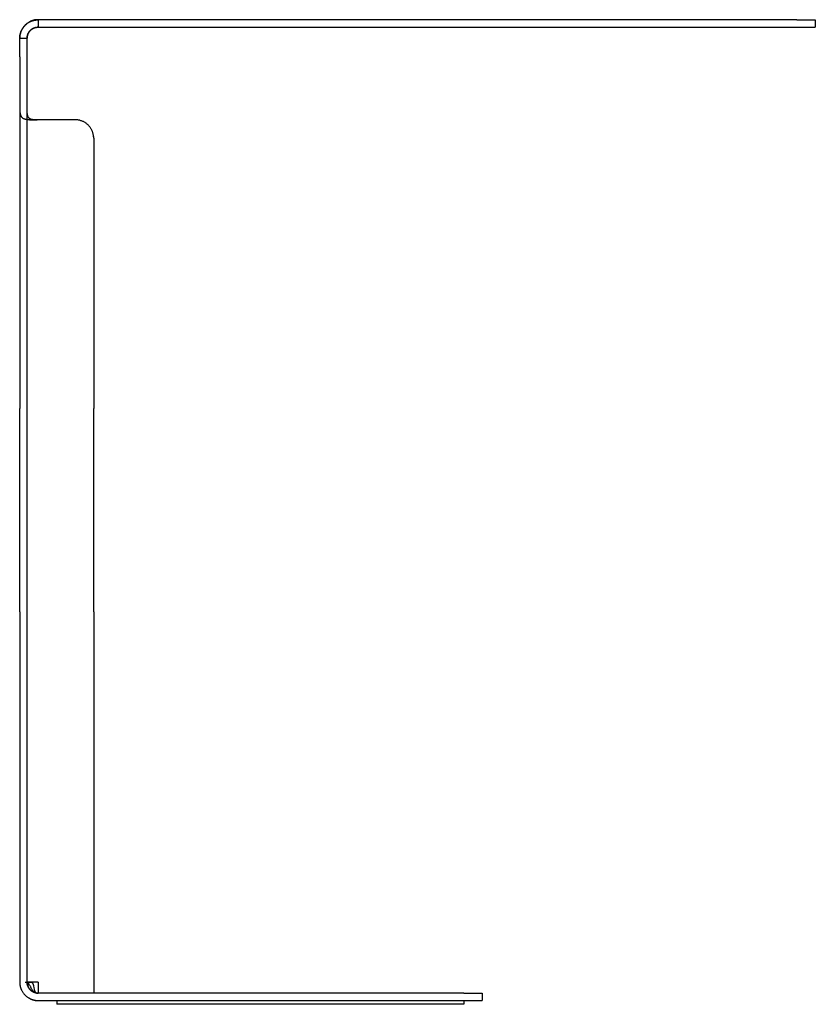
# Model space of a CAD drawing. Header units: millimetres. Extents: x 5000 to 6132, y 0 to 1128.
# Tile 3 of 3: x 5702 to 6132, y 596 to 1128. Entities that reach past the tile are written whole.
import ezdxf

# ---------------------------------------------------------------- set-up
doc = ezdxf.new("R2010")
doc.units = ezdxf.units.MM
doc.layers.add('Make2D$Sichtbar$Kurven', color=7, linetype='Continuous', true_color=0x000000)

msp = doc.modelspace()

# ---------------------------------------------------------------- linework, layer by layer
at = {"layer": 'Make2D$Sichtbar$Kurven', "color": 18, "lineweight": -3, "true_color": 0x000000}
for p, q in [((5703.83, 1122.86), (5703.67, 1122.58)), ((5703.87, 1122.97), (5703.7, 1122.67)), ((5703.71, 1122.66), (5703.89, 1122.95)), ((5703.89, 1122.95), (5703.71, 1122.66)), ((5704, 1123.15), (5703.83, 1122.86)), ((5704.05, 1123.25), (5703.87, 1122.97)), ((5703.89, 1122.95), (5704.07, 1123.24)), ((5704.07, 1123.24), (5703.89, 1122.95)), ((5704.19, 1123.43), (5704, 1123.15)), ((5704.24, 1123.54), (5704.05, 1123.25)), ((5704.07, 1123.24), (5704.26, 1123.52)), ((5704.26, 1123.52), (5704.07, 1123.24)), ((5704.38, 1123.7), (5704.19, 1123.43)), ((5704.44, 1123.81), (5704.24, 1123.54)), ((5704.26, 1123.52), (5704.46, 1123.8)), ((5704.46, 1123.8), (5704.26, 1123.52)), ((5704.58, 1123.97), (5704.38, 1123.7)), ((5704.66, 1124.08), (5704.44, 1123.81)), ((5704.46, 1123.8), (5704.67, 1124.07)), ((5704.67, 1124.07), (5704.46, 1123.8)), ((5704.79, 1124.23), (5704.58, 1123.97)), ((5704.88, 1124.34), (5704.66, 1124.08)), ((5704.67, 1124.07), (5704.89, 1124.33)), ((5704.89, 1124.33), (5704.67, 1124.07)), ((5705.01, 1124.49), (5704.79, 1124.23)), ((5705.11, 1124.6), (5704.88, 1124.34)), ((5704.89, 1124.33), (5705.12, 1124.58)), ((5705.12, 1124.58), (5704.89, 1124.33)), ((5705.24, 1124.73), (5705.01, 1124.49)), ((5705.34, 1124.84), (5705.11, 1124.6)), ((5705.12, 1124.58), (5705.36, 1124.83)), ((5705.36, 1124.83), (5705.12, 1124.58)), ((5705.47, 1124.97), (5705.24, 1124.73)), ((5705.59, 1125.08), (5705.34, 1124.84)), ((5705.36, 1124.83), (5705.61, 1125.07)), ((5705.61, 1125.07), (5705.36, 1124.83)), ((5705.71, 1125.2), (5705.47, 1124.97)), ((5705.84, 1125.31), (5705.59, 1125.08)), ((5705.61, 1125.07), (5705.86, 1125.29)), ((5705.86, 1125.29), (5705.61, 1125.07)), ((5705.95, 1125.42), (5705.71, 1125.2)), ((5706.1, 1125.53), (5705.84, 1125.31)), ((5705.86, 1125.29), (5706.12, 1125.51)), ((5706.12, 1125.51), (5705.86, 1125.29)), ((5706.2, 1125.63), (5705.95, 1125.42)), ((5706.37, 1125.74), (5706.1, 1125.53)), ((5706.12, 1125.51), (5706.39, 1125.73)), ((5706.39, 1125.73), (5706.12, 1125.51)), ((5706.45, 1125.83), (5706.2, 1125.63)), ((5706.65, 1125.94), (5706.37, 1125.74)), ((5706.39, 1125.73), (5706.66, 1125.93)), ((5706.66, 1125.93), (5706.39, 1125.73)), ((5706.71, 1126.03), (5706.45, 1125.83)), ((5706.93, 1126.14), (5706.65, 1125.94)), ((5706.66, 1125.93), (5706.95, 1126.12)), ((5706.95, 1126.12), (5706.66, 1125.93)), ((5706.97, 1126.21), (5706.71, 1126.03)), ((5707.22, 1126.32), (5706.93, 1126.14)), ((5706.95, 1126.12), (5707.23, 1126.3)), ((5707.23, 1126.3), (5706.95, 1126.12)), ((5707.24, 1126.38), (5706.97, 1126.21)), ((5707.52, 1126.49), (5707.22, 1126.32)), ((5707.23, 1126.3), (5707.53, 1126.47)), ((5707.53, 1126.47), (5707.23, 1126.3)), ((5707.51, 1126.55), (5707.24, 1126.38)), ((5707.78, 1126.7), (5707.51, 1126.55)), ((5707.82, 1126.65), (5707.52, 1126.49)), ((5707.53, 1126.47), (5707.83, 1126.64)), ((5707.83, 1126.64), (5707.53, 1126.47)), ((5708.04, 1126.84), (5707.78, 1126.7)), ((5708.13, 1126.8), (5707.82, 1126.65)), ((5707.83, 1126.64), (5708.14, 1126.79)), ((5708.14, 1126.79), (5707.83, 1126.64)), ((5708.31, 1126.97), (5708.04, 1126.84)), ((5708.44, 1126.95), (5708.13, 1126.8)), ((5708.14, 1126.79), (5708.45, 1126.93)), ((5708.45, 1126.93), (5708.14, 1126.79)), ((5708.57, 1127.08), (5708.31, 1126.97)), ((5708.75, 1127.08), (5708.44, 1126.95)), ((5708.45, 1126.93), (5708.76, 1127.06)), ((5708.76, 1127.06), (5708.45, 1126.93)), ((5708.83, 1127.19), (5708.57, 1127.08)), ((5709.07, 1127.19), (5708.75, 1127.08)), ((5708.76, 1127.06), (5709.08, 1127.18)), ((5709.08, 1127.18), (5708.76, 1127.06)), ((5709.09, 1127.29), (5708.83, 1127.19)), ((5709.03, 1122.7), (5708.86, 1122.58)), ((5708.9, 1122.61), (5709.07, 1122.73)), ((5708.92, 1122.68), (5709.08, 1122.79)), ((5708.96, 1122.67), (5709.13, 1122.79)), ((5709.2, 1122.82), (5709.03, 1122.7)), ((5709.4, 1127.3), (5709.07, 1127.19)), ((5709.07, 1122.73), (5709.24, 1122.84)), ((5709.08, 1127.18), (5709.41, 1127.29)), ((5709.41, 1127.29), (5709.08, 1127.18)), ((5709.08, 1122.79), (5709.25, 1122.9)), ((5709.34, 1127.38), (5709.09, 1127.29)), ((5709.13, 1122.79), (5709.3, 1122.9)), ((5709.38, 1122.93), (5709.2, 1122.82)), ((5709.24, 1122.84), (5709.41, 1122.95)), ((5709.25, 1122.9), (5709.42, 1123)), ((5709.3, 1122.9), (5709.48, 1123)), ((5709.59, 1127.45), (5709.34, 1127.38)), ((5709.56, 1123.03), (5709.38, 1122.93)), ((5709.73, 1127.4), (5709.4, 1127.3)), ((5709.41, 1127.29), (5709.73, 1127.39)), ((5709.73, 1127.39), (5709.41, 1127.29)), ((5709.41, 1122.95), (5709.59, 1123.05)), ((5709.42, 1123), (5709.59, 1123.09)), ((5709.48, 1123), (5709.66, 1123.1)), ((5709.83, 1127.52), (5709.59, 1127.45)), ((5709.59, 1123.09), (5709.77, 1123.18)), ((5709.59, 1123.05), (5709.77, 1123.14)), ((5709.66, 1123.1), (5709.85, 1123.19)), ((5709.88, 1123.19), (5709.71, 1123.11)), ((5710.06, 1127.48), (5709.73, 1127.4)), ((5709.73, 1127.39), (5710.06, 1127.47)), ((5710.06, 1127.47), (5709.73, 1127.39)), ((5709.77, 1123.18), (5709.94, 1123.26)), ((5709.77, 1123.14), (5709.96, 1123.23)), ((5710.06, 1127.58), (5709.83, 1127.52)), ((5709.85, 1123.19), (5710.03, 1123.27)), ((5710.05, 1123.27), (5709.88, 1123.19)), ((5709.94, 1123.26), (5710.13, 1123.34)), ((5710.03, 1123.27), (5710.22, 1123.35)), ((5710.22, 1123.34), (5710.05, 1123.27)), ((5710.28, 1127.64), (5710.06, 1127.58)), ((5710.39, 1127.56), (5710.06, 1127.48)), ((5710.06, 1127.47), (5710.4, 1127.55)), ((5710.4, 1127.55), (5710.06, 1127.47)), ((5710.13, 1123.34), (5710.31, 1123.41)), ((5710.22, 1123.35), (5710.42, 1123.42)), ((5710.39, 1123.4), (5710.22, 1123.34)), ((5710.5, 1127.68), (5710.28, 1127.64)), ((5710.31, 1123.41), (5710.49, 1123.48)), ((5710.73, 1127.62), (5710.39, 1127.56)), ((5710.56, 1123.46), (5710.39, 1123.4)), ((5710.4, 1127.55), (5710.73, 1127.61)), ((5710.73, 1127.61), (5710.4, 1127.55)), ((5710.42, 1123.42), (5710.61, 1123.49)), ((5710.49, 1123.48), (5710.68, 1123.53)), ((5710.7, 1127.72), (5710.5, 1127.68)), ((5710.74, 1123.52), (5710.56, 1123.46)), ((5710.61, 1123.49), (5710.81, 1123.54)), ((5710.68, 1123.53), (5710.87, 1123.58)), ((5710.9, 1127.75), (5710.7, 1127.72)), ((5711.07, 1127.67), (5710.73, 1127.62)), ((5710.73, 1127.61), (5711.07, 1127.66)), ((5711.07, 1127.66), (5710.73, 1127.61)), ((5710.91, 1123.57), (5710.74, 1123.52)), ((5710.81, 1123.54), (5711.01, 1123.59)), ((5710.87, 1123.58), (5711.06, 1123.63)), ((5711.08, 1127.78), (5710.9, 1127.75)), ((5711.09, 1123.61), (5710.91, 1123.57)), ((5711.01, 1123.59), (5711.21, 1123.64)), ((5711.06, 1123.63), (5711.26, 1123.67)), ((5711.07, 1127.66), (5711.41, 1127.71)), ((5711.41, 1127.71), (5711.07, 1127.66)), ((5711.41, 1127.71), (5711.07, 1127.67)), ((5711.26, 1127.8), (5711.08, 1127.78)), ((5711.21, 1123.64), (5711.41, 1123.68)), ((5711.55, 1127.82), (5711.26, 1127.8)), ((5711.26, 1123.67), (5711.45, 1123.7)), ((5711.75, 1127.74), (5711.41, 1127.71)), ((5711.41, 1127.71), (5711.75, 1127.73)), ((5711.75, 1127.73), (5711.41, 1127.71)), ((5711.41, 1123.68), (5711.61, 1123.71)), ((5711.45, 1123.7), (5711.65, 1123.72)), ((5711.8, 1127.83), (5711.55, 1127.82)), ((5711.61, 1123.71), (5711.82, 1123.73)), ((5711.65, 1123.72), (5711.84, 1123.74)), ((5711.75, 1127.73), (5712.09, 1127.75)), ((5712.09, 1127.75), (5711.75, 1127.73)), ((5712.09, 1127.75), (5711.75, 1127.74)), ((5711.9, 1127.84), (5711.8, 1127.83)), ((5711.82, 1123.73), (5712.02, 1123.75)), ((5711.84, 1123.74), (5712.04, 1123.75)), ((5712, 1127.84), (5711.9, 1127.84)), ((5712.43, 1123.76), (5711.96, 1123.74)), ((5712.09, 1127.84), (5712, 1127.84)), ((5712.02, 1123.75), (5712.23, 1123.76)), ((5712.04, 1123.75), (5712.23, 1123.76)), ((5712.16, 1127.83), (5712.09, 1127.84)), ((5712.09, 1127.75), (5712.43, 1127.76)), ((5712.43, 1127.76), (5712.09, 1127.75)), ((5712.43, 1127.76), (5712.09, 1127.75)), ((5712.1, 1123.75), (5712.43, 1123.76)), ((5712.23, 1127.83), (5712.16, 1127.83)), ((5712.26, 1127.83), (5712.23, 1127.83)), ((5712.23, 1123.76), (5712.43, 1123.76)), ((5712.23, 1123.76), (5712.43, 1123.76)), ((5712.28, 1127.82), (5712.26, 1127.83)), ((5712.31, 1127.82), (5712.28, 1127.82)), ((5712.33, 1127.81), (5712.31, 1127.82)), ((5712.35, 1127.81), (5712.33, 1127.81)), ((5712.36, 1127.81), (5712.35, 1127.81)), ((5712.37, 1127.81), (5712.36, 1127.81)), ((5712.38, 1127.8), (5712.37, 1127.81)), ((5712.39, 1127.8), (5712.38, 1127.8)), ((5712.38, 1127.8), (5712.38, 1127.8)), ((5712.4, 1127.8), (5712.39, 1127.8)), ((5712.4, 1127.79), (5712.4, 1127.8)), ((5712.4, 1127.8), (5712.4, 1127.8)), ((5712.41, 1127.79), (5712.4, 1127.79)), ((5712.42, 1127.79), (5712.41, 1127.79)), ((5712.41, 1127.79), (5712.41, 1127.79)), ((5712.41, 1127.79), (5712.41, 1127.79)), ((5712.41, 1127.79), (5712.41, 1127.79)), ((5712.42, 1127.78), (5712.42, 1127.79)), ((5712.42, 1127.79), (5712.42, 1127.79)), ((5712.42, 1127.79), (5712.42, 1127.79)), ((5712.42, 1127.79), (5712.42, 1127.79)), ((5712.43, 1127.78), (5712.42, 1127.78)), ((5712.42, 1127.78), (5712.42, 1127.78)), ((5712.42, 1127.78), (5712.42, 1127.78)), ((5712.42, 1127.78), (5712.42, 1127.78)), ((5712.42, 1127.78), (5712.42, 1127.78)), ((5712.43, 1127.77), (5712.43, 1127.78)), ((5712.43, 1127.78), (5712.43, 1127.78)), ((5712.43, 1127.78), (5712.43, 1127.78)), ((5712.43, 1127.78), (5712.43, 1127.78)), ((5712.43, 1127.78), (5712.43, 1127.78)), ((5712.43, 1127.78), (5712.43, 1127.78)), ((5712.43, 1127.78), (5712.43, 1127.78)), ((5712.43, 1127.78), (5712.43, 1127.78)), ((5712.43, 1127.78), (5712.43, 1127.78)), ((5712.43, 1127.78), (5712.43, 1127.78)), ((5712.43, 1127.78), (5712.43, 1127.78)), ((5712.43, 1127.76), (5712.43, 1127.77)), ((5712.43, 1127.77), (5712.43, 1123.76)), ((5712.43, 1127.77), (5712.43, 1127.77)), ((5712.43, 1127.77), (5712.43, 1127.77)), ((5712.43, 1127.77), (5712.43, 1127.77)), ((5712.43, 1127.77), (5712.43, 1127.77)), ((5712.43, 1127.77), (5712.43, 1127.77)), ((5712.43, 1127.77), (5712.43, 1127.77)), ((5712.43, 1127.77), (5712.43, 1127.77)), ((5712.43, 1127.77), (5712.43, 1127.77)), ((5712.43, 1127.77), (5712.43, 1127.77)), ((5712.43, 1127.77), (5712.43, 1127.77)), ((5712.43, 1127.77), (5712.43, 1127.77)), ((5712.43, 1127.77), (5712.43, 1127.77)), ((5712.43, 1127.76), (5712.43, 1123.76)), ((6122.43, 1127.76), (5712.43, 1127.76)), ((5712.43, 1123.76), (6122.43, 1123.76)), ((6122.43, 1127.76), (6132.43, 1127.76)), ((6122.43, 1123.76), (6132.43, 1123.76)), ((6132.43, 1127.76), (6132.43, 1123.76)), ((5702.45, 1118.44), (5702.43, 1118.1)), ((5702.43, 1117.76), (5702.44, 1118.1)), ((5702.44, 1118.1), (5702.43, 1117.76)), ((5702.43, 1118.1), (5702.43, 1117.76)), ((5706.43, 1117.76), (5702.43, 1117.76)), ((5706.43, 1117.76), (5702.43, 1117.76)), ((5702.43, 1117.76), (5702.43, 1117.76)), ((5702.43, 1107.76), (5702.43, 1117.76)), ((5702.44, 1118.1), (5702.45, 1118.44)), ((5702.45, 1118.44), (5702.44, 1118.1)), ((5702.45, 1118.44), (5702.48, 1118.78)), ((5702.48, 1118.78), (5702.45, 1118.44)), ((5702.48, 1118.78), (5702.45, 1118.44)), ((5702.48, 1118.78), (5702.52, 1119.12)), ((5702.52, 1119.12), (5702.48, 1118.78)), ((5702.52, 1119.12), (5702.48, 1118.78)), ((5702.52, 1119.12), (5702.58, 1119.46)), ((5702.58, 1119.46), (5702.52, 1119.12)), ((5702.57, 1119.46), (5702.52, 1119.12)), ((5702.63, 1119.8), (5702.57, 1119.46)), ((5702.58, 1119.46), (5702.64, 1119.79)), ((5702.64, 1119.79), (5702.58, 1119.46)), ((5702.7, 1120.13), (5702.63, 1119.8)), ((5702.64, 1119.79), (5702.71, 1120.13)), ((5702.71, 1120.13), (5702.64, 1119.79)), ((5702.79, 1120.46), (5702.7, 1120.13)), ((5702.71, 1120.13), (5702.8, 1120.46)), ((5702.8, 1120.46), (5702.71, 1120.13)), ((5702.89, 1120.79), (5702.79, 1120.46)), ((5702.8, 1120.46), (5702.9, 1120.78)), ((5702.9, 1120.78), (5702.8, 1120.46)), ((5702.92, 1120.83), (5702.83, 1120.53)), ((5702.99, 1121.11), (5702.89, 1120.79)), ((5702.9, 1120.78), (5703.01, 1121.11)), ((5703.01, 1121.11), (5702.9, 1120.78)), ((5703.02, 1121.13), (5702.92, 1120.83)), ((5703.11, 1121.43), (5702.99, 1121.11)), ((5703.01, 1121.11), (5703.13, 1121.43)), ((5703.13, 1121.43), (5703.01, 1121.11)), ((5703.13, 1121.43), (5703.02, 1121.13)), ((5703.24, 1121.75), (5703.11, 1121.43)), ((5703.13, 1121.43), (5703.26, 1121.74)), ((5703.26, 1121.74), (5703.13, 1121.43)), ((5703.25, 1121.72), (5703.13, 1121.43)), ((5703.38, 1122.06), (5703.24, 1121.75)), ((5703.38, 1122.01), (5703.25, 1121.72)), ((5703.26, 1121.74), (5703.4, 1122.05)), ((5703.4, 1122.05), (5703.26, 1121.74)), ((5703.53, 1122.37), (5703.38, 1122.06)), ((5703.52, 1122.3), (5703.38, 1122.01)), ((5703.4, 1122.05), (5703.55, 1122.36)), ((5703.55, 1122.36), (5703.4, 1122.05)), ((5703.67, 1122.58), (5703.52, 1122.3)), ((5703.7, 1122.67), (5703.53, 1122.37)), ((5703.55, 1122.36), (5703.71, 1122.66)), ((5703.71, 1122.66), (5703.55, 1122.36)), ((5706.43, 1117.96), (5706.44, 1118.17)), ((5706.43, 1117.95), (5706.44, 1118.15)), ((5706.43, 1117.96), (5706.44, 1118.15)), ((5706.44, 1118.14), (5706.43, 1117.94)), ((5706.43, 1117.76), (5706.43, 1117.96)), ((5706.43, 1117.76), (5706.43, 1117.96)), ((5706.43, 1117.76), (5706.43, 1117.95)), ((5706.43, 1107.76), (5706.43, 1117.76)), ((5706.44, 1118.17), (5706.46, 1118.37)), ((5706.44, 1118.15), (5706.46, 1118.35)), ((5706.44, 1118.15), (5706.46, 1118.34)), ((5706.45, 1118.34), (5706.44, 1118.14)), ((5706.47, 1118.54), (5706.45, 1118.34)), ((5706.46, 1118.37), (5706.48, 1118.58)), ((5706.46, 1118.35), (5706.48, 1118.54)), ((5706.46, 1118.34), (5706.48, 1118.53)), ((5706.5, 1118.73), (5706.47, 1118.54)), ((5706.48, 1118.58), (5706.51, 1118.78)), ((5706.48, 1118.53), (5706.51, 1118.73)), ((5706.48, 1118.54), (5706.51, 1118.73)), ((5706.54, 1118.93), (5706.5, 1118.73)), ((5706.51, 1118.78), (5706.55, 1118.98)), ((5706.51, 1118.73), (5706.54, 1118.93)), ((5706.51, 1118.73), (5706.54, 1118.92)), ((5706.54, 1118.93), (5706.58, 1119.12)), ((5706.58, 1119.12), (5706.54, 1118.93)), ((5706.54, 1118.92), (5706.58, 1119.11)), ((5706.55, 1118.98), (5706.59, 1119.18)), ((5706.58, 1119.12), (5706.63, 1119.31)), ((5706.63, 1119.31), (5706.58, 1119.12)), ((5706.59, 1119.18), (5706.65, 1119.38)), ((5706.68, 1119.51), (5706.63, 1119.31)), ((5706.63, 1119.31), (5706.68, 1119.5)), ((5706.65, 1119.38), (5706.7, 1119.58)), ((5706.74, 1119.69), (5706.68, 1119.51)), ((5706.68, 1119.5), (5706.74, 1119.68)), ((5706.7, 1119.58), (5706.77, 1119.77)), ((5706.81, 1119.88), (5706.74, 1119.69)), ((5706.74, 1119.68), (5706.81, 1119.87)), ((5706.77, 1119.77), (5706.84, 1119.96)), ((5706.89, 1120.07), (5706.81, 1119.88)), ((5706.81, 1119.87), (5706.88, 1120.05)), ((5706.84, 1119.96), (5706.92, 1120.15)), ((5706.88, 1120.05), (5706.96, 1120.23)), ((5706.97, 1120.25), (5706.89, 1120.07)), ((5706.92, 1120.15), (5707, 1120.34)), ((5706.97, 1120.26), (5707.05, 1120.44)), ((5706.97, 1120.25), (5707.06, 1120.43)), ((5707, 1120.34), (5707.09, 1120.53)), ((5707.05, 1120.44), (5707.14, 1120.62)), ((5707.06, 1120.43), (5707.15, 1120.61)), ((5707.09, 1120.53), (5707.19, 1120.71)), ((5707.14, 1120.62), (5707.23, 1120.79)), ((5707.24, 1120.76), (5707.14, 1120.58)), ((5707.15, 1120.61), (5707.25, 1120.79)), ((5707.19, 1120.71), (5707.29, 1120.88)), ((5707.23, 1120.79), (5707.33, 1120.96)), ((5707.34, 1120.93), (5707.24, 1120.76)), ((5707.25, 1120.79), (5707.36, 1120.97)), ((5707.29, 1120.88), (5707.4, 1121.06)), ((5707.33, 1120.96), (5707.44, 1121.13)), ((5707.45, 1121.11), (5707.34, 1120.93)), ((5707.36, 1120.97), (5707.47, 1121.14)), ((5707.4, 1121.06), (5707.52, 1121.23)), ((5707.44, 1121.13), (5707.55, 1121.29)), ((5707.57, 1121.27), (5707.45, 1121.11)), ((5707.47, 1121.14), (5707.59, 1121.31)), ((5707.52, 1121.23), (5707.64, 1121.39)), ((5707.55, 1121.29), (5707.66, 1121.45)), ((5707.69, 1121.44), (5707.57, 1121.27)), ((5707.59, 1121.31), (5707.72, 1121.47)), ((5707.64, 1121.39), (5707.76, 1121.55)), ((5707.66, 1121.45), (5707.78, 1121.6)), ((5707.82, 1121.6), (5707.69, 1121.44)), ((5707.72, 1121.47), (5707.85, 1121.63)), ((5707.76, 1121.55), (5707.9, 1121.71)), ((5707.78, 1121.6), (5707.91, 1121.76)), ((5707.96, 1121.75), (5707.82, 1121.6)), ((5707.85, 1121.63), (5707.98, 1121.78)), ((5707.9, 1121.71), (5708.03, 1121.86)), ((5707.91, 1121.76), (5708.04, 1121.9)), ((5708.1, 1121.91), (5707.96, 1121.75)), ((5707.98, 1121.78), (5708.12, 1121.93)), ((5708.03, 1121.86), (5708.18, 1122.01)), ((5708.04, 1121.9), (5708.17, 1122.04)), ((5708.24, 1122.05), (5708.1, 1121.91)), ((5708.12, 1121.93), (5708.27, 1122.08)), ((5708.17, 1122.04), (5708.31, 1122.18)), ((5708.18, 1122.01), (5708.32, 1122.15)), ((5708.39, 1122.19), (5708.24, 1122.05)), ((5708.27, 1122.08), (5708.42, 1122.22)), ((5708.31, 1122.18), (5708.46, 1122.31)), ((5708.32, 1122.15), (5708.48, 1122.29)), ((5708.54, 1122.33), (5708.39, 1122.19)), ((5708.42, 1122.22), (5708.57, 1122.35)), ((5708.46, 1122.31), (5708.61, 1122.44)), ((5708.48, 1122.29), (5708.63, 1122.42)), ((5708.7, 1122.46), (5708.54, 1122.33)), ((5708.57, 1122.35), (5708.73, 1122.48)), ((5708.61, 1122.44), (5708.76, 1122.56)), ((5708.63, 1122.42), (5708.8, 1122.55)), ((5708.86, 1122.58), (5708.7, 1122.46)), ((5708.73, 1122.48), (5708.9, 1122.61)), ((5708.76, 1122.56), (5708.92, 1122.68)), ((5708.8, 1122.55), (5708.96, 1122.67)), ((5702.43, 1107.76), (5702.43, 917.76)), ((5706.43, 917.76), (5706.43, 1107.76)), ((5702.43, 1083.76), (5702.45, 1079.79)), ((5706.45, 1079.74), (5706.43, 1083.37)), ((5702.45, 1079.79), (5702.49, 1078.55)), ((5702.49, 1078.55), (5702.51, 1078.26)), ((5702.51, 1078.26), (5702.53, 1077.98)), ((5702.53, 1077.98), (5702.57, 1077.7)), ((5702.57, 1077.7), (5702.6, 1077.44)), ((5702.6, 1077.44), (5702.65, 1077.18)), ((5702.65, 1077.18), (5702.68, 1077.06)), ((5702.68, 1077.06), (5702.7, 1076.94)), ((5702.7, 1076.94), (5702.73, 1076.82)), ((5702.73, 1076.82), (5702.76, 1076.7)), ((5702.76, 1076.7), (5702.8, 1076.59)), ((5702.8, 1076.59), (5702.83, 1076.47)), ((5702.83, 1076.47), (5702.87, 1076.37)), ((5702.87, 1076.37), (5702.91, 1076.26)), ((5702.91, 1076.26), (5702.95, 1076.15)), ((5702.95, 1076.15), (5702.99, 1076.05)), ((5702.99, 1076.05), (5703.04, 1075.95)), ((5703.04, 1075.95), (5703.09, 1075.86)), ((5703.09, 1075.86), (5703.14, 1075.76)), ((5703.14, 1075.76), (5703.19, 1075.67)), ((5703.19, 1075.67), (5703.24, 1075.58)), ((5703.24, 1075.58), (5703.3, 1075.49)), ((5703.3, 1075.49), (5703.36, 1075.41)), ((5703.36, 1075.41), (5703.42, 1075.32)), ((5703.42, 1075.32), (5703.49, 1075.24)), ((5703.49, 1075.24), (5703.55, 1075.17)), ((5703.55, 1075.17), (5703.62, 1075.09)), ((5703.62, 1075.09), (5703.7, 1075.02)), ((5703.7, 1075.02), (5703.73, 1074.98)), ((5703.73, 1074.98), (5703.77, 1074.95)), ((5703.77, 1074.95), (5703.81, 1074.91)), ((5703.81, 1074.91), (5703.85, 1074.88)), ((5703.85, 1074.88), (5703.89, 1074.85)), ((5703.89, 1074.85), (5703.93, 1074.82)), ((5703.93, 1074.82), (5703.97, 1074.79)), ((5706.5, 1077.8), (5706.45, 1079.74)), ((5706.54, 1077.34), (5706.5, 1077.8)), ((5706.56, 1077.12), (5706.54, 1077.34)), ((5706.59, 1076.9), (5706.56, 1077.12)), ((5706.62, 1076.68), (5706.59, 1076.9)), ((5706.66, 1076.47), (5706.62, 1076.68)), ((5706.68, 1076.37), (5706.66, 1076.47)), ((5706.7, 1076.26), (5706.68, 1076.37)), ((5706.73, 1076.16), (5706.7, 1076.26)), ((5706.75, 1076.07), (5706.73, 1076.16)), ((5706.78, 1075.97), (5706.75, 1076.07)), ((5706.81, 1075.87), (5706.78, 1075.97)), ((5706.84, 1075.78), (5706.81, 1075.87)), ((5706.88, 1075.69), (5706.84, 1075.78)), ((5706.91, 1075.6), (5706.88, 1075.69)), ((5706.95, 1075.51), (5706.91, 1075.6)), ((5706.99, 1075.42), (5706.95, 1075.51)), ((5707.03, 1075.33), (5706.99, 1075.42)), ((5707.08, 1075.25), (5707.03, 1075.33)), ((5707.12, 1075.17), (5707.08, 1075.25)), ((5707.17, 1075.09), (5707.12, 1075.17)), ((5707.22, 1075.01), (5707.17, 1075.09)), ((5707.27, 1074.94), (5707.22, 1075.01)), ((5707.33, 1074.86), (5707.27, 1074.94)), ((5707.38, 1074.79), (5707.33, 1074.86)), ((5703.97, 1074.79), (5704.01, 1074.75)), ((5704.01, 1074.75), (5704.1, 1074.69)), ((5704.1, 1074.69), (5704.19, 1074.64)), ((5704.19, 1074.64), (5704.28, 1074.58)), ((5704.28, 1074.58), (5704.37, 1074.53)), ((5704.37, 1074.53), (5704.47, 1074.48)), ((5704.47, 1074.48), (5704.57, 1074.43)), ((5704.57, 1074.43), (5704.67, 1074.39)), ((5704.67, 1074.39), (5704.77, 1074.34)), ((5704.77, 1074.34), (5704.88, 1074.3)), ((5704.88, 1074.3), (5704.99, 1074.26)), ((5704.99, 1074.26), (5705.1, 1074.22)), ((5705.1, 1074.22), (5705.21, 1074.19)), ((5705.21, 1074.19), (5705.33, 1074.15)), ((5705.33, 1074.15), (5705.45, 1074.12)), ((5705.45, 1074.12), (5705.69, 1074.06)), ((5705.69, 1074.06), (5705.94, 1074.01)), ((5705.94, 1074.01), (5706.2, 1073.96)), ((5706.2, 1073.96), (5706.47, 1073.92)), ((5706.47, 1073.92), (5706.74, 1073.89)), ((5706.74, 1073.89), (5707.3, 1073.83)), ((5707.3, 1073.83), (5707.68, 1073.8)), ((5707.44, 1074.72), (5707.38, 1074.79)), ((5707.47, 1074.69), (5707.44, 1074.72)), ((5707.5, 1074.66), (5707.47, 1074.69)), ((5707.53, 1074.63), (5707.5, 1074.66)), ((5707.56, 1074.59), (5707.53, 1074.63)), ((5707.6, 1074.56), (5707.56, 1074.59)), ((5707.63, 1074.53), (5707.6, 1074.56)), ((5707.66, 1074.5), (5707.63, 1074.53)), ((5707.7, 1074.47), (5707.66, 1074.5)), ((5707.68, 1073.8), (5708.07, 1073.78)), ((5707.73, 1074.44), (5707.7, 1074.47)), ((5707.77, 1074.41), (5707.73, 1074.44)), ((5707.8, 1074.39), (5707.77, 1074.41)), ((5707.84, 1074.36), (5707.8, 1074.39)), ((5707.87, 1074.33), (5707.84, 1074.36)), ((5707.91, 1074.31), (5707.87, 1074.33)), ((5707.95, 1074.28), (5707.91, 1074.31)), ((5707.99, 1074.26), (5707.95, 1074.28)), ((5708.03, 1074.23), (5707.99, 1074.26)), ((5708.07, 1074.21), (5708.03, 1074.23)), ((5708.11, 1074.19), (5708.07, 1074.21)), ((5708.07, 1073.78), (5708.87, 1073.75)), ((5708.15, 1074.17), (5708.11, 1074.19)), ((5708.19, 1074.14), (5708.15, 1074.17)), ((5708.23, 1074.12), (5708.19, 1074.14)), ((5708.28, 1074.1), (5708.23, 1074.12)), ((5708.32, 1074.08), (5708.28, 1074.1)), ((5708.36, 1074.07), (5708.32, 1074.08)), ((5708.41, 1074.05), (5708.36, 1074.07)), ((5708.45, 1074.03), (5708.41, 1074.05)), ((5708.5, 1074.01), (5708.45, 1074.03)), ((5708.54, 1074), (5708.5, 1074.01)), ((5708.59, 1073.98), (5708.54, 1074)), ((5708.69, 1073.96), (5708.59, 1073.98)), ((5708.82, 1073.92), (5708.69, 1073.96)), ((5708.96, 1073.89), (5708.82, 1073.92)), ((5708.87, 1073.75), (5710.55, 1073.74)), ((5709.1, 1073.86), (5708.96, 1073.89)), ((5709.24, 1073.84), (5709.1, 1073.86)), ((5709.39, 1073.82), (5709.24, 1073.84)), ((5709.54, 1073.8), (5709.39, 1073.82)), ((5709.69, 1073.79), (5709.54, 1073.8)), ((5709.85, 1073.78), (5709.69, 1073.79)), ((5710.17, 1073.76), (5709.85, 1073.78)), ((5710.49, 1073.75), (5710.17, 1073.76)), ((5711.16, 1073.75), (5710.49, 1073.75)), ((5711.16, 1073.75), (5710.55, 1073.74)), ((5710.55, 1073.74), (5711.8, 1073.75)), ((5711.99, 1073.76), (5711.16, 1073.75)), ((5712.09, 1073.76), (5711.99, 1073.76)), ((5712.43, 1073.76), (5712.09, 1073.76)), ((5732.44, 1073.76), (5712.43, 1073.76)), ((5732.79, 1073.75), (5732.44, 1073.76)), ((5732.79, 1073.75), (5732.44, 1073.76)), ((5733.14, 1073.73), (5732.79, 1073.75)), ((5733.14, 1073.73), (5732.79, 1073.75)), ((5733.49, 1073.7), (5733.14, 1073.73)), ((5733.49, 1073.7), (5733.14, 1073.73)), ((5733.83, 1073.66), (5733.49, 1073.7)), ((5733.83, 1073.66), (5733.49, 1073.7)), ((5734.18, 1073.6), (5733.83, 1073.66)), ((5734.18, 1073.61), (5733.83, 1073.66)), ((5734.52, 1073.54), (5734.18, 1073.61)), ((5734.52, 1073.54), (5734.18, 1073.6)), ((5734.86, 1073.46), (5734.52, 1073.54)), ((5734.86, 1073.46), (5734.52, 1073.54)), ((5735.2, 1073.37), (5734.86, 1073.46)), ((5735.2, 1073.37), (5734.86, 1073.46)), ((5735.53, 1073.27), (5735.2, 1073.37)), ((5735.53, 1073.27), (5735.2, 1073.37)), ((5735.86, 1073.15), (5735.53, 1073.27)), ((5735.86, 1073.15), (5735.53, 1073.27)), ((5736.18, 1073.03), (5735.86, 1073.15)), ((5736.19, 1073.03), (5735.86, 1073.15)), ((5736.51, 1072.89), (5736.18, 1073.03)), ((5736.51, 1072.89), (5736.19, 1073.03)), ((5736.82, 1072.74), (5736.51, 1072.89)), ((5736.83, 1072.75), (5736.51, 1072.89)), ((5737.13, 1072.58), (5736.82, 1072.74)), ((5737.14, 1072.59), (5736.83, 1072.75)), ((5737.44, 1072.41), (5737.13, 1072.58)), ((5737.44, 1072.42), (5737.14, 1072.59)), ((5737.74, 1072.24), (5737.44, 1072.42)), ((5737.74, 1072.23), (5737.44, 1072.41)), ((5738.03, 1072.05), (5737.74, 1072.24)), ((5738.03, 1072.04), (5737.74, 1072.23)), ((5738.32, 1071.85), (5738.03, 1072.05)), ((5738.31, 1071.84), (5738.03, 1072.04)), ((5738.59, 1071.63), (5738.31, 1071.84)), ((5738.6, 1071.64), (5738.32, 1071.85)), ((5738.86, 1071.41), (5738.59, 1071.63)), ((5738.87, 1071.42), (5738.6, 1071.64)), ((5739.13, 1071.19), (5738.86, 1071.41)), ((5739.13, 1071.19), (5738.87, 1071.42)), ((5739.38, 1070.95), (5739.13, 1071.19)), ((5739.39, 1070.95), (5739.13, 1071.19)), ((5739.63, 1070.7), (5739.38, 1070.95)), ((5739.64, 1070.7), (5739.39, 1070.95)), ((5739.87, 1070.45), (5739.63, 1070.7)), ((5739.87, 1070.45), (5739.64, 1070.7)), ((5740.09, 1070.18), (5739.87, 1070.45)), ((5740.1, 1070.19), (5739.87, 1070.45)), ((5740.31, 1069.91), (5740.09, 1070.18)), ((5740.32, 1069.91), (5740.1, 1070.19)), ((5740.52, 1069.63), (5740.31, 1069.91)), ((5740.53, 1069.64), (5740.32, 1069.91)), ((5740.72, 1069.35), (5740.52, 1069.63)), ((5740.73, 1069.35), (5740.53, 1069.64)), ((5740.91, 1069.05), (5740.72, 1069.35)), ((5740.92, 1069.06), (5740.73, 1069.35)), ((5741.09, 1068.75), (5740.91, 1069.05)), ((5741.1, 1068.76), (5740.92, 1069.06)), ((5741.26, 1068.45), (5741.09, 1068.75)), ((5741.27, 1068.45), (5741.1, 1068.76)), ((5741.42, 1068.14), (5741.26, 1068.45)), ((5741.43, 1068.14), (5741.27, 1068.45)), ((5741.57, 1067.82), (5741.42, 1068.14)), ((5741.58, 1067.82), (5741.43, 1068.14)), ((5741.7, 1067.5), (5741.57, 1067.82)), ((5741.71, 1067.5), (5741.58, 1067.82)), ((5741.83, 1067.18), (5741.7, 1067.5)), ((5741.84, 1067.18), (5741.71, 1067.5)), ((5741.94, 1066.85), (5741.83, 1067.18)), ((5741.95, 1066.85), (5741.84, 1067.18)), ((5742.04, 1066.51), (5741.94, 1066.85)), ((5742.05, 1066.51), (5741.95, 1066.85)), ((5742.13, 1066.18), (5742.04, 1066.51)), ((5742.14, 1066.18), (5742.05, 1066.51)), ((5742.21, 1065.84), (5742.13, 1066.18)), ((5742.22, 1065.84), (5742.14, 1066.18)), ((5742.28, 1065.49), (5742.21, 1065.84)), ((5742.29, 1065.49), (5742.22, 1065.84)), ((5742.33, 1065.15), (5742.28, 1065.49)), ((5742.34, 1065.15), (5742.29, 1065.49)), ((5742.38, 1064.8), (5742.33, 1065.15)), ((5742.39, 1064.8), (5742.34, 1065.15)), ((5742.41, 1064.45), (5742.38, 1064.8)), ((5742.42, 1064.45), (5742.39, 1064.8)), ((5742.42, 1064.11), (5742.41, 1064.45)), ((5742.44, 1064.11), (5742.42, 1064.45)), ((5742.43, 1063.76), (5742.42, 1064.11)), ((5742.44, 1063.76), (5742.44, 1064.11)), ((5742.44, 1063.76), (5742.44, 917.76)), ((5702.43, 807.76), (5702.43, 917.76)), ((5706.43, 807.76), (5706.43, 917.76)), ((5742.44, 807.76), (5742.44, 917.76)), ((5702.43, 807.76), (5702.43, 607.76)), ((5706.43, 607.76), (5706.43, 807.76)), ((5742.44, 807.76), (5742.43, 601.76)), ((5702.43, 607.76), (5702.44, 607.4)), ((5702.43, 607.76), (5702.44, 607.42)), ((5702.44, 607.42), (5702.45, 607.08)), ((5702.44, 607.4), (5702.46, 607.04)), ((5702.45, 607.08), (5702.48, 606.73)), ((5702.46, 607.04), (5702.49, 606.68)), ((5702.48, 606.73), (5702.52, 606.4)), ((5702.49, 606.68), (5702.54, 606.33)), ((5705.3, 607.76), (5706.43, 607.76)), ((5705.3, 607.76), (5705.3, 607.76)), ((5708.09, 607.76), (5706.43, 607.76)), ((5706.43, 607.76), (5706.44, 607.56)), ((5706.43, 607.55), (5706.43, 607.76)), ((5708.19, 607.76), (5706.43, 607.76)), ((5706.44, 607.35), (5706.43, 607.55)), ((5706.44, 607.56), (5706.45, 607.35)), ((5706.46, 607.14), (5706.44, 607.35)), ((5706.45, 607.35), (5706.46, 607.15)), ((5706.46, 607.15), (5706.49, 606.96)), ((5706.49, 606.94), (5706.46, 607.14)), ((5706.49, 606.96), (5706.52, 606.76)), ((5706.52, 606.74), (5706.49, 606.94)), ((5706.52, 606.76), (5706.56, 606.56)), ((5706.56, 606.54), (5706.52, 606.74)), ((5707, 606.6), (5707.01, 606.67)), ((5707, 606.52), (5707, 606.6)), ((5707.01, 606.67), (5707.02, 606.74)), ((5707.02, 606.74), (5707.03, 606.81)), ((5707.03, 606.81), (5707.04, 606.88)), ((5707.04, 606.91), (5707.05, 606.95)), ((5707.04, 606.88), (5707.04, 606.91)), ((5707.05, 606.95), (5707.06, 606.98)), ((5707.06, 606.98), (5707.07, 607.01)), ((5707.07, 607.01), (5707.08, 607.04)), ((5707.08, 607.07), (5707.09, 607.1)), ((5707.08, 607.04), (5707.08, 607.07)), ((5707.09, 607.1), (5707.11, 607.13)), ((5707.29, 606.89), (5707.1, 607.12)), ((5707.11, 607.13), (5707.12, 607.16)), ((5707.12, 607.16), (5707.13, 607.19)), ((5707.13, 607.19), (5707.14, 607.22)), ((5707.14, 607.22), (5707.15, 607.25)), ((5707.15, 607.25), (5707.17, 607.28)), ((5707.17, 607.28), (5707.18, 607.3)), ((5707.18, 607.3), (5707.2, 607.33)), ((5707.2, 607.33), (5707.21, 607.36)), ((5707.21, 607.36), (5707.23, 607.38)), ((5707.23, 607.38), (5707.25, 607.41)), ((5707.25, 607.41), (5707.26, 607.43)), ((5707.26, 607.43), (5707.28, 607.45)), ((5707.28, 607.45), (5707.29, 607.46)), ((5707.29, 607.46), (5707.3, 607.47)), ((5707.46, 606.66), (5707.29, 606.89)), ((5707.3, 607.47), (5707.31, 607.49)), ((5707.31, 607.49), (5707.32, 607.5)), ((5707.32, 607.5), (5707.33, 607.51)), ((5707.33, 607.51), (5707.34, 607.51)), ((5707.34, 607.51), (5707.35, 607.52)), ((5707.35, 607.52), (5707.36, 607.53)), ((5707.36, 607.53), (5707.37, 607.54)), ((5707.37, 607.54), (5707.38, 607.55)), ((5707.38, 607.55), (5707.39, 607.56)), ((5707.39, 607.56), (5707.4, 607.57)), ((5707.4, 607.57), (5707.41, 607.58)), ((5707.41, 607.58), (5707.42, 607.58)), ((5707.42, 607.58), (5707.43, 607.59)), ((5707.43, 607.59), (5707.44, 607.6)), ((5707.44, 607.6), (5707.45, 607.61)), ((5707.45, 607.61), (5707.46, 607.61)), ((5707.46, 607.61), (5707.47, 607.62)), ((5707.63, 606.42), (5707.46, 606.66)), ((5707.47, 607.62), (5707.48, 607.63)), ((5707.48, 607.63), (5707.49, 607.63)), ((5707.49, 607.63), (5707.5, 607.64)), ((5707.5, 607.64), (5707.52, 607.65)), ((5707.52, 607.65), (5707.53, 607.65)), ((5707.53, 607.65), (5707.55, 607.66)), ((5707.55, 607.66), (5707.58, 607.67)), ((5707.58, 607.67), (5707.6, 607.68)), ((5707.6, 607.68), (5707.63, 607.69)), ((5707.63, 607.69), (5707.65, 607.7)), ((5707.65, 607.7), (5707.68, 607.71)), ((5707.68, 607.71), (5707.71, 607.71)), ((5707.71, 607.71), (5707.73, 607.72)), ((5707.73, 607.72), (5707.76, 607.73)), ((5707.76, 607.73), (5707.79, 607.73)), ((5707.79, 607.73), (5707.82, 607.74)), ((5707.82, 607.74), (5707.85, 607.74)), ((5707.85, 607.74), (5707.88, 607.74)), ((5707.88, 607.74), (5707.92, 607.75)), ((5707.92, 607.75), (5707.98, 607.75)), ((5707.93, 607.76), (5708.05, 607.76)), ((5707.98, 607.75), (5708.05, 607.76)), ((5708.05, 607.76), (5708.05, 607.76)), ((5708.05, 607.76), (5708.05, 607.76)), ((5708.05, 607.76), (5708.09, 607.76)), ((5708.09, 607.76), (5708.19, 607.76)), ((5708.19, 607.76), (5708.23, 607.76)), ((5712.43, 607.76), (5708.23, 607.76)), ((5712.43, 607.76), (5708.23, 607.76)), ((5708.23, 607.76), (5708.34, 607.75)), ((5708.34, 607.75), (5708.4, 607.75)), ((5708.4, 607.75), (5708.45, 607.75)), ((5708.45, 607.75), (5708.51, 607.74)), ((5708.51, 607.74), (5708.56, 607.73)), ((5708.56, 607.73), (5708.61, 607.73)), ((5708.61, 607.73), (5708.66, 607.72)), ((5708.66, 607.72), (5708.68, 607.71)), ((5708.68, 607.71), (5708.71, 607.71)), ((5708.71, 607.71), (5708.73, 607.7)), ((5708.73, 607.7), (5708.76, 607.69)), ((5708.76, 607.69), (5708.78, 607.69)), ((5708.78, 607.69), (5708.8, 607.68)), ((5708.8, 607.68), (5708.83, 607.67)), ((5708.83, 607.67), (5708.85, 607.66)), ((5708.85, 607.66), (5708.87, 607.65)), ((5708.87, 607.65), (5708.89, 607.64)), ((5708.89, 607.64), (5708.92, 607.63)), ((5708.92, 607.63), (5708.94, 607.62)), ((5708.94, 607.62), (5708.96, 607.61)), ((5708.96, 607.61), (5708.98, 607.6)), ((5708.98, 607.6), (5709, 607.59)), ((5709, 607.59), (5709.02, 607.57)), ((5709.02, 607.57), (5709.04, 607.56)), ((5709.04, 607.56), (5709.06, 607.55)), ((5709.06, 607.55), (5709.08, 607.53)), ((5709.08, 607.53), (5709.1, 607.52)), ((5709.1, 607.52), (5709.12, 607.5)), ((5709.12, 607.5), (5709.14, 607.48)), ((5709.14, 607.48), (5709.16, 607.47)), ((5709.16, 607.47), (5709.18, 607.45)), ((5709.18, 607.45), (5709.2, 607.43)), ((5709.2, 607.43), (5709.22, 607.41)), ((5709.22, 607.41), (5709.24, 607.39)), ((5709.24, 607.39), (5709.26, 607.37)), ((5709.26, 607.37), (5709.28, 607.35)), ((5709.28, 607.35), (5709.29, 607.32)), ((5709.29, 607.32), (5709.31, 607.3)), ((5709.31, 607.3), (5709.33, 607.28)), ((5709.33, 607.28), (5709.35, 607.25)), ((5709.35, 607.25), (5709.36, 607.22)), ((5709.36, 607.22), (5709.38, 607.2)), ((5709.38, 607.2), (5709.4, 607.17)), ((5709.4, 607.17), (5709.43, 607.11)), ((5709.43, 607.11), (5709.47, 607.05)), ((5709.47, 607.05), (5709.5, 606.99)), ((5709.5, 606.99), (5709.53, 606.92)), ((5709.53, 606.92), (5709.56, 606.84)), ((5709.56, 606.84), (5709.59, 606.77)), ((5709.59, 606.77), (5709.64, 606.64)), ((5709.64, 606.64), (5709.68, 606.52)), ((5712.43, 607.76), (5712.43, 601.76)), ((5702.52, 606.4), (5702.58, 606.06)), ((5702.54, 606.33), (5702.6, 605.98)), ((5702.58, 606.06), (5702.64, 605.72)), ((5702.6, 605.98), (5702.67, 605.62)), ((5702.64, 605.72), (5702.71, 605.39)), ((5702.67, 605.62), (5702.75, 605.27)), ((5702.71, 605.39), (5702.8, 605.06)), ((5702.75, 605.27), (5702.85, 604.93)), ((5702.8, 605.06), (5702.9, 604.73)), ((5702.85, 604.93), (5702.95, 604.59)), ((5702.9, 604.73), (5703.01, 604.41)), ((5702.95, 604.59), (5703.07, 604.25)), ((5703.01, 604.41), (5703.13, 604.09)), ((5703.07, 604.25), (5703.2, 603.91)), ((5703.13, 604.09), (5703.26, 603.77)), ((5703.2, 603.91), (5703.34, 603.59)), ((5703.26, 603.77), (5703.4, 603.46)), ((5703.4, 603.46), (5703.55, 603.16)), ((5703.41, 603.44), (5703.56, 603.14)), ((5703.55, 603.16), (5703.71, 602.86)), ((5703.56, 603.14), (5703.73, 602.84)), ((5703.71, 602.86), (5703.89, 602.56)), ((5703.73, 602.84), (5703.9, 602.55)), ((5703.89, 602.56), (5704.07, 602.27)), ((5703.9, 602.55), (5704.08, 602.26)), ((5704.07, 602.27), (5704.26, 601.99)), ((5704.08, 602.26), (5704.27, 601.98)), ((5704.26, 601.99), (5704.46, 601.71)), ((5704.27, 601.98), (5704.47, 601.7)), ((5704.46, 601.71), (5704.67, 601.45)), ((5704.47, 601.7), (5704.68, 601.44)), ((5704.67, 601.45), (5704.89, 601.19)), ((5704.68, 601.44), (5704.9, 601.18)), ((5706.56, 606.56), (5706.6, 606.36)), ((5706.6, 606.34), (5706.56, 606.54)), ((5706.6, 606.36), (5706.65, 606.17)), ((5706.65, 606.14), (5706.6, 606.34)), ((5706.65, 606.17), (5706.71, 605.98)), ((5706.71, 605.94), (5706.65, 606.14)), ((5706.71, 605.98), (5706.77, 605.78)), ((5706.78, 605.75), (5706.71, 605.94)), ((5706.77, 605.78), (5706.84, 605.6)), ((5706.85, 605.56), (5706.78, 605.75)), ((5706.84, 605.6), (5706.91, 605.41)), ((5706.93, 605.37), (5706.85, 605.56)), ((5706.91, 605.41), (5706.99, 605.22)), ((5707.01, 605.18), (5706.93, 605.37)), ((5706.99, 605.22), (5707.08, 605.04)), ((5707, 606.45), (5707, 606.52)), ((5707, 606.37), (5707, 606.45)), ((5707, 606.29), (5707, 606.37)), ((5707, 606.2), (5707, 606.29)), ((5707, 606.12), (5707, 606.2)), ((5707.01, 606.04), (5707, 606.12)), ((5707.02, 605.96), (5707.01, 606.04)), ((5707.1, 605), (5707.01, 605.18)), ((5707.03, 605.88), (5707.02, 605.96)), ((5707.04, 605.79), (5707.03, 605.88)), ((5707.05, 605.71), (5707.04, 605.79)), ((5707.07, 605.62), (5707.05, 605.71)), ((5707.08, 605.53), (5707.07, 605.62)), ((5707.1, 605.45), (5707.08, 605.53)), ((5707.08, 605.03), (5707.18, 604.85)), ((5707.13, 605.36), (5707.1, 605.45)), ((5707.2, 604.82), (5707.1, 605)), ((5707.15, 605.27), (5707.13, 605.36)), ((5707.18, 605.17), (5707.15, 605.27)), ((5707.21, 605.08), (5707.18, 605.17)), ((5707.18, 604.85), (5707.29, 604.67)), ((5707.3, 604.64), (5707.2, 604.82)), ((5707.25, 604.98), (5707.21, 605.08)), ((5707.28, 604.88), (5707.25, 604.98)), ((5707.32, 604.78), (5707.28, 604.88)), ((5707.29, 604.67), (5707.4, 604.5)), ((5707.41, 604.47), (5707.3, 604.64)), ((5707.37, 604.68), (5707.32, 604.78)), ((5707.41, 604.59), (5707.37, 604.68)), ((5707.4, 604.5), (5707.51, 604.32)), ((5707.46, 604.49), (5707.41, 604.59)), ((5707.53, 604.3), (5707.41, 604.47)), ((5707.51, 604.4), (5707.46, 604.49)), ((5707.56, 604.31), (5707.51, 604.4)), ((5707.51, 604.32), (5707.63, 604.16)), ((5707.65, 604.13), (5707.53, 604.3)), ((5707.62, 604.22), (5707.56, 604.31)), ((5707.68, 604.13), (5707.62, 604.22)), ((5707.8, 606.17), (5707.63, 606.42)), ((5707.63, 604.16), (5707.76, 603.99)), ((5707.78, 603.97), (5707.65, 604.13)), ((5707.74, 604.04), (5707.68, 604.13)), ((5707.8, 603.95), (5707.74, 604.04)), ((5707.76, 603.99), (5707.89, 603.83)), ((5707.91, 603.81), (5707.78, 603.97)), ((5707.95, 605.93), (5707.8, 606.17)), ((5707.87, 603.87), (5707.8, 603.95)), ((5707.94, 603.78), (5707.87, 603.87)), ((5707.89, 603.83), (5708.03, 603.68)), ((5708.05, 603.66), (5707.91, 603.81)), ((5708.02, 603.7), (5707.94, 603.78)), ((5708.1, 605.67), (5707.95, 605.93)), ((5708.09, 603.61), (5708.02, 603.7)), ((5708.03, 603.68), (5708.18, 603.53)), ((5708.19, 603.52), (5708.05, 603.66)), ((5708.18, 603.53), (5708.09, 603.61)), ((5708.24, 605.41), (5708.1, 605.67)), ((5708.34, 603.37), (5708.19, 603.52)), ((5708.37, 605.15), (5708.24, 605.41)), ((5708.49, 603.23), (5708.31, 603.4)), ((5708.49, 603.24), (5708.34, 603.37)), ((5708.49, 604.88), (5708.37, 605.15)), ((5708.57, 604.74), (5708.49, 604.88)), ((5708.64, 603.1), (5708.49, 603.24)), ((5708.67, 603.08), (5708.49, 603.23)), ((5708.86, 604.17), (5708.57, 604.74)), ((5708.81, 602.98), (5708.64, 603.1)), ((5708.87, 602.92), (5708.67, 603.08)), ((5708.97, 602.86), (5708.81, 602.98)), ((5709.01, 603.89), (5708.86, 604.17)), ((5709.06, 602.78), (5708.87, 602.92)), ((5709.14, 602.74), (5708.97, 602.86)), ((5709.09, 603.75), (5709.01, 603.89)), ((5709.26, 602.64), (5709.06, 602.78)), ((5709.17, 603.61), (5709.09, 603.75)), ((5709.31, 602.63), (5709.14, 602.74)), ((5709.26, 603.48), (5709.17, 603.61)), ((5709.35, 603.35), (5709.26, 603.48)), ((5709.47, 602.51), (5709.26, 602.64)), ((5709.49, 602.53), (5709.31, 602.63)), ((5709.44, 603.21), (5709.35, 603.35)), ((5709.53, 603.08), (5709.44, 603.21)), ((5709.68, 602.38), (5709.47, 602.51)), ((5709.67, 602.43), (5709.49, 602.53)), ((5709.63, 602.96), (5709.53, 603.08)), ((5709.74, 602.83), (5709.63, 602.96)), ((5709.85, 602.34), (5709.67, 602.43)), ((5709.68, 606.52), (5709.72, 606.4)), ((5709.89, 602.26), (5709.68, 602.38)), ((5709.72, 606.4), (5709.76, 606.27)), ((5709.79, 602.77), (5709.74, 602.83)), ((5709.76, 606.27), (5709.79, 606.15)), ((5709.79, 606.15), (5709.82, 606.02)), ((5709.85, 602.71), (5709.79, 602.77)), ((5709.82, 606.02), (5709.88, 605.77)), ((5709.91, 602.65), (5709.85, 602.71)), ((5710.04, 602.25), (5709.85, 602.34)), ((5709.88, 605.77), (5710.07, 604.74)), ((5710.11, 602.15), (5709.89, 602.26)), ((5709.97, 602.59), (5709.91, 602.65)), ((5710.03, 602.53), (5709.97, 602.59)), ((5710.09, 602.47), (5710.03, 602.53)), ((5710.23, 602.18), (5710.04, 602.25)), ((5710.07, 604.74), (5710.22, 603.96)), ((5710.15, 602.41), (5710.09, 602.47)), ((5710.33, 602.05), (5710.11, 602.15)), ((5710.22, 602.36), (5710.15, 602.41)), ((5710.22, 603.96), (5710.28, 603.71)), ((5710.28, 602.31), (5710.22, 602.36)), ((5710.42, 602.1), (5710.23, 602.18)), ((5710.28, 603.71), (5710.31, 603.58)), ((5710.34, 602.26), (5710.28, 602.31)), ((5710.31, 603.58), (5710.35, 603.45)), ((5710.56, 601.96), (5710.33, 602.05)), ((5710.41, 602.22), (5710.34, 602.26)), ((5710.35, 603.45), (5710.39, 603.33)), ((5710.39, 603.33), (5710.43, 603.2)), ((5710.48, 602.17), (5710.41, 602.22)), ((5710.62, 602.04), (5710.42, 602.1)), ((5710.43, 603.2), (5710.47, 603.08)), ((5710.47, 603.08), (5710.52, 602.95)), ((5710.55, 602.13), (5710.48, 602.17)), ((5710.52, 602.95), (5710.58, 602.83)), ((5710.62, 602.09), (5710.55, 602.13)), ((5710.79, 601.87), (5710.56, 601.96)), ((5710.58, 602.83), (5710.61, 602.77)), ((5710.61, 602.77), (5710.64, 602.71)), ((5710.69, 602.05), (5710.62, 602.09)), ((5710.81, 601.98), (5710.62, 602.04)), ((5710.64, 602.71), (5710.67, 602.63)), ((5710.67, 602.63), (5710.71, 602.56)), ((5710.77, 602.02), (5710.69, 602.05)), ((5710.71, 602.56), (5710.75, 602.5)), ((5710.75, 602.5), (5710.79, 602.43)), ((5710.84, 601.98), (5710.77, 602.02)), ((5710.79, 602.43), (5710.81, 602.4)), ((5711.02, 601.79), (5710.79, 601.87)), ((5710.81, 602.4), (5710.83, 602.37)), ((5711.01, 601.93), (5710.81, 601.98)), ((5710.83, 602.37), (5710.85, 602.34)), ((5710.92, 601.95), (5710.84, 601.98)), ((5710.85, 602.34), (5710.88, 602.32)), ((5710.88, 602.32), (5710.9, 602.29)), ((5710.9, 602.29), (5710.92, 602.27)), ((5710.92, 602.27), (5710.94, 602.24)), ((5711, 601.92), (5710.92, 601.95)), ((5710.94, 602.24), (5710.96, 602.22)), ((5710.96, 602.22), (5710.98, 602.19)), ((5710.98, 602.19), (5711.01, 602.17)), ((5711.08, 601.9), (5711, 601.92)), ((5711.01, 602.17), (5711.03, 602.15)), ((5711.21, 601.88), (5711.01, 601.93)), ((5711.03, 602.15), (5711.05, 602.13)), ((5711.05, 602.13), (5711.07, 602.11)), ((5711.07, 602.11), (5711.1, 602.09)), ((5711.16, 601.88), (5711.08, 601.9)), ((5711.1, 602.09), (5711.12, 602.07)), ((5711.12, 602.07), (5711.15, 602.05)), ((5711.15, 602.05), (5711.17, 602.03)), ((5711.24, 601.86), (5711.16, 601.88)), ((5711.17, 602.03), (5711.19, 602.02)), ((5711.19, 602.02), (5711.22, 602)), ((5711.41, 601.84), (5711.21, 601.88)), ((5711.22, 602), (5711.24, 601.99)), ((5711.24, 601.99), (5711.27, 601.97)), ((5711.32, 601.84), (5711.24, 601.86)), ((5711.27, 601.97), (5711.29, 601.96)), ((5711.29, 601.96), (5711.32, 601.94)), ((5711.32, 601.94), (5711.35, 601.93)), ((5711.4, 601.82), (5711.32, 601.84)), ((5711.35, 601.93), (5711.37, 601.92)), ((5711.37, 601.92), (5711.4, 601.91)), ((5711.4, 601.91), (5711.43, 601.89)), ((5711.47, 601.81), (5711.4, 601.82)), ((5711.61, 601.81), (5711.41, 601.84)), ((5711.43, 601.89), (5711.45, 601.88)), ((5711.45, 601.88), (5711.48, 601.87)), ((5711.55, 601.8), (5711.47, 601.81)), ((5711.48, 601.87), (5711.51, 601.86)), ((5711.51, 601.86), (5711.54, 601.86)), ((5711.54, 601.86), (5711.56, 601.85)), ((5711.63, 601.79), (5711.55, 601.8)), ((5711.56, 601.85), (5711.59, 601.84)), ((5711.59, 601.84), (5711.62, 601.83)), ((5711.82, 601.79), (5711.61, 601.81)), ((5711.62, 601.83), (5711.68, 601.82)), ((5711.71, 601.78), (5711.63, 601.79)), ((5711.68, 601.82), (5711.74, 601.81)), ((5711.86, 601.77), (5711.71, 601.78)), ((5711.74, 601.81), (5711.8, 601.79)), ((5711.8, 601.79), (5711.87, 601.79)), ((5712.02, 601.77), (5711.82, 601.79)), ((5712.02, 601.76), (5711.86, 601.77)), ((5711.87, 601.79), (5711.93, 601.78)), ((5711.93, 601.78), (5712, 601.77)), ((5712, 601.77), (5712.07, 601.77)), ((5712.23, 601.76), (5712.02, 601.77)), ((5712.33, 601.76), (5712.02, 601.76)), ((5712.07, 601.77), (5712.21, 601.76)), ((5712.21, 601.76), (5712.36, 601.76)), ((5712.43, 601.76), (5712.23, 601.76)), ((5712.43, 601.76), (5712.35, 601.7)), ((5942.43, 601.76), (5712.43, 601.76)), ((5942.43, 601.76), (5952.43, 601.76)), ((5952.43, 601.76), (5952.43, 597.76)), ((5704.89, 601.19), (5705.12, 600.93)), ((5704.9, 601.18), (5705.13, 600.93)), ((5705.12, 600.93), (5705.36, 600.69)), ((5705.13, 600.93), (5705.37, 600.68)), ((5705.36, 600.69), (5705.6, 600.45)), ((5705.37, 600.68), (5705.61, 600.45)), ((5705.6, 600.45), (5705.86, 600.22)), ((5705.61, 600.45), (5705.87, 600.22)), ((5705.8, 600.27), (5706.09, 600.04)), ((5705.86, 600.22), (5706.12, 600)), ((5705.87, 600.22), (5706.13, 600)), ((5706.09, 600.04), (5706.39, 599.82)), ((5706.12, 600), (5706.39, 599.79)), ((5706.13, 600), (5706.39, 599.79)), ((5706.39, 599.82), (5706.7, 599.6)), ((5706.39, 599.79), (5706.66, 599.59)), ((5706.39, 599.79), (5706.67, 599.59)), ((5706.66, 599.59), (5706.95, 599.4)), ((5706.67, 599.59), (5706.95, 599.4)), ((5706.7, 599.6), (5707.02, 599.4)), ((5706.95, 599.4), (5707.23, 599.21)), ((5706.95, 599.4), (5707.24, 599.22)), ((5707.02, 599.4), (5707.34, 599.21)), ((5707.23, 599.21), (5707.53, 599.04)), ((5707.24, 599.22), (5707.53, 599.04)), ((5707.34, 599.21), (5707.67, 599.03)), ((5707.53, 599.04), (5707.83, 598.88)), ((5707.53, 599.04), (5707.83, 598.88)), ((5707.67, 599.03), (5708, 598.86)), ((5707.83, 598.88), (5708.14, 598.73)), ((5707.83, 598.88), (5708.13, 598.73)), ((5708, 598.86), (5708.34, 598.7)), ((5708.13, 598.73), (5708.44, 598.59)), ((5708.14, 598.73), (5708.45, 598.59)), ((5708.34, 598.7), (5708.69, 598.55)), ((5708.44, 598.59), (5708.76, 598.46)), ((5708.45, 598.59), (5708.76, 598.45)), ((5708.69, 598.55), (5709.04, 598.42)), ((5708.76, 598.46), (5709.07, 598.34)), ((5708.76, 598.45), (5709.08, 598.33)), ((5709.04, 598.42), (5709.39, 598.3)), ((5709.07, 598.34), (5709.4, 598.23)), ((5709.08, 598.33), (5709.41, 598.23)), ((5709.39, 598.3), (5709.75, 598.19)), ((5709.4, 598.23), (5709.72, 598.13)), ((5709.41, 598.23), (5709.73, 598.13)), ((5709.72, 598.13), (5710.05, 598.05)), ((5709.73, 598.13), (5710.06, 598.04)), ((5709.75, 598.19), (5710.11, 598.09)), ((5710.05, 598.05), (5710.38, 597.97)), ((5710.06, 598.04), (5710.4, 597.97)), ((5710.11, 598.09), (5710.48, 598)), ((5710.38, 597.97), (5710.72, 597.91)), ((5710.4, 597.97), (5710.73, 597.9)), ((5710.48, 598), (5710.85, 597.93)), ((5710.72, 597.91), (5711.05, 597.85)), ((5710.73, 597.9), (5711.07, 597.85)), ((5710.85, 597.93), (5711.22, 597.87)), ((5711.05, 597.85), (5711.39, 597.81)), ((5711.07, 597.85), (5711.41, 597.81)), ((5711.22, 597.87), (5711.59, 597.82)), ((5711.39, 597.81), (5711.73, 597.78)), ((5711.41, 597.81), (5711.75, 597.78)), ((5711.59, 597.82), (5711.96, 597.78)), ((5711.73, 597.78), (5712.07, 597.76)), ((5711.75, 597.78), (5712.09, 597.76)), ((5711.96, 597.78), (5712.33, 597.76)), ((5712.07, 597.76), (5712.41, 597.76)), ((5712.09, 597.76), (5712.43, 597.76)), ((5712.43, 597.76), (5942.43, 597.76)), ((5722.43, 597.76), (5722.43, 595.76)), ((5942.43, 597.76), (5952.43, 597.76)), ((5942.43, 597.76), (5942.43, 595.76)), ((5942.43, 595.76), (5722.43, 595.76))]:
    msp.add_line(p, q, dxfattribs=at)

doc.saveas('drawing.dxf')
